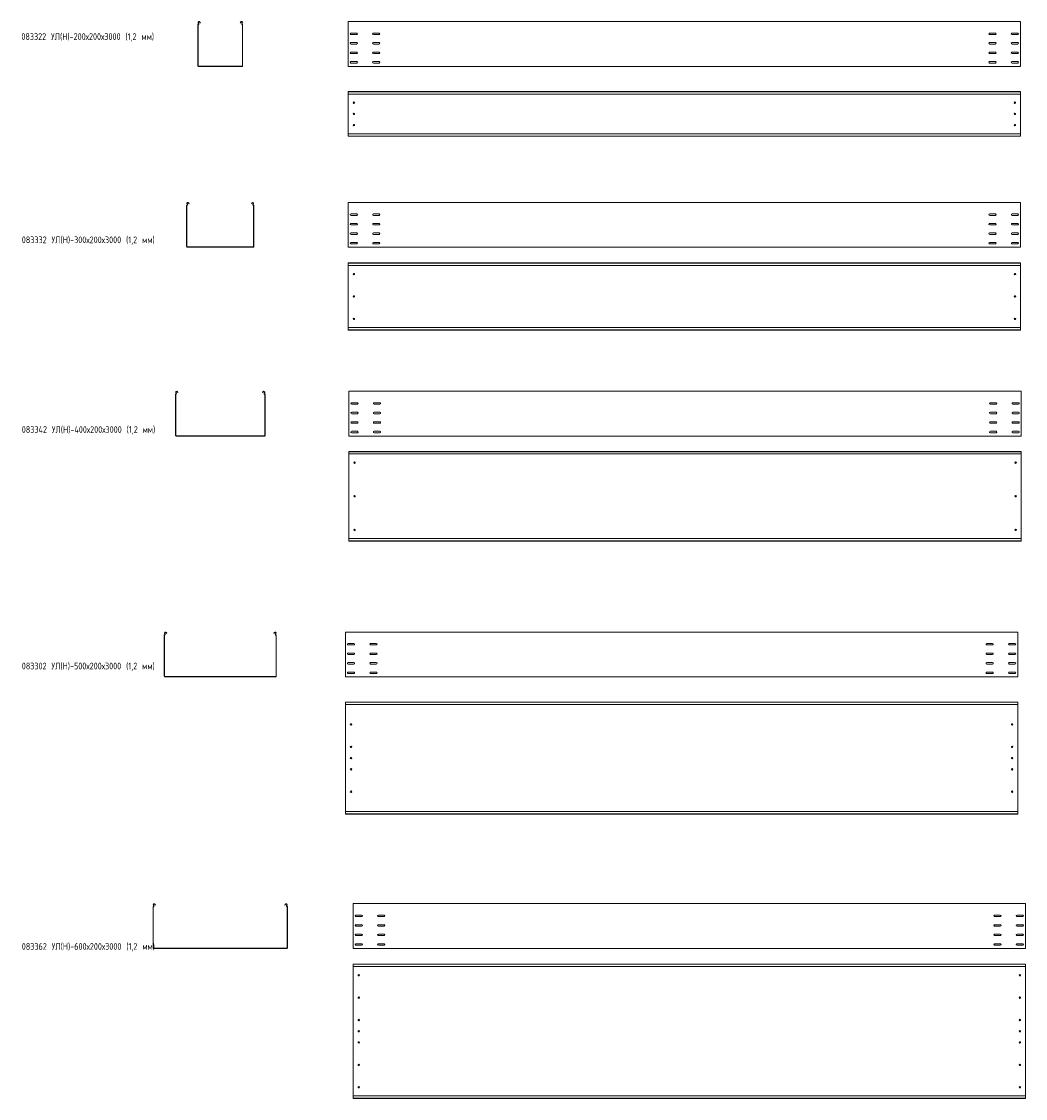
# Model space of a CAD drawing. Header units: millimetres. Extents: x -791 to 3689, y -6202 to -1396.
import ezdxf

# ---------------------------------------------------------------- set-up
doc = ezdxf.new("R2010")
doc.units = ezdxf.units.MM
doc.styles.add('SLDTEXTSTYLE0', font='TXT', dxfattribs={"width": 0.7, "bigfont": 'bigfont'})

msp = doc.modelspace()

# ---------------------------------------------------------------- linework, layer by layer
at = {"color": 7, "linetype": 'Continuous', "lineweight": 15}
for p, q in [((-3.8, -1593.2), (-3.8, -1410.2)), ((-2.6, -1593.2), (-2.6, -1410.2)), ((-1, -1404.9), (-2.3, -1402.5)), ((0, -1404.4), (-1.2, -1402)), ((4.6, -1398.9), (4.9, -1399.5)), ((4.9, -1399.5), (6, -1398.9)), ((6.3, -1402.1), (4.9, -1399.5)), ((5.6, -1398.3), (6, -1398.9)), ((6, -1398.9), (7.4, -1401.6)), ((7.4, -1401.6), (6.3, -1402.1)), ((185, -1401.6), (186.4, -1398.9)), ((186, -1402.1), (185, -1401.6)), ((187.4, -1399.5), (186, -1402.1)), ((186.4, -1398.9), (186.7, -1398.3)), ((186.4, -1398.9), (187.4, -1399.5)), ((187.4, -1399.5), (187.8, -1398.9)), ((193.6, -1402), (192.3, -1404.4)), ((194.6, -1402.5), (193.4, -1404.9)), ((195, -1410.2), (195, -1593.2)), ((196.2, -1410.2), (196.2, -1593.2)), ((3667.4, -1395.9), (667.4, -1395.9)), ((667.4, -1402.5), (667.4, -1395.9)), ((667.4, -1404.9), (667.4, -1402.5)), ((667.4, -1408.5), (667.4, -1404.9)), ((667.4, -1410.2), (667.4, -1408.5)), ((667.4, -1593.2), (667.4, -1410.2)), ((3667.4, -1402.5), (3667.4, -1395.9)), ((3667.4, -1404.9), (3667.4, -1402.5)), ((3667.4, -1408.5), (3667.4, -1404.9)), ((3667.4, -1410.2), (3667.4, -1408.5)), ((3667.4, -1593.2), (3667.4, -1410.2)), ((705.1, -1447.2), (679.6, -1447.2)), ((679.6, -1453.7), (705.1, -1453.7)), ((705.1, -1489.7), (679.6, -1489.7)), ((805.1, -1447.2), (779.6, -1447.2)), ((779.6, -1453.7), (805.1, -1453.7)), ((805.1, -1489.7), (779.6, -1489.7)), ((3529.6, -1447.2), (3555.1, -1447.2)), ((3555.1, -1453.7), (3529.6, -1453.7)), ((3529.6, -1489.7), (3555.1, -1489.7)), ((3629.6, -1447.2), (3655.1, -1447.2)), ((3655.1, -1453.7), (3629.6, -1453.7)), ((3629.6, -1489.7), (3655.1, -1489.7)), ((679.6, -1496.2), (705.1, -1496.2)), ((705.1, -1532.2), (679.6, -1532.2)), ((779.6, -1496.2), (805.1, -1496.2)), ((805.1, -1532.2), (779.6, -1532.2)), ((3555.1, -1496.2), (3529.6, -1496.2)), ((3529.6, -1532.2), (3555.1, -1532.2)), ((3655.1, -1496.2), (3629.6, -1496.2)), ((3629.6, -1532.2), (3655.1, -1532.2)), ((679.6, -1538.7), (705.1, -1538.7)), ((705.1, -1574.7), (679.6, -1574.7)), ((679.6, -1581.2), (705.1, -1581.2)), ((779.6, -1538.7), (805.1, -1538.7)), ((805.1, -1574.7), (779.6, -1574.7)), ((779.6, -1581.2), (805.1, -1581.2)), ((3555.1, -1538.7), (3529.6, -1538.7)), ((3529.6, -1574.7), (3555.1, -1574.7)), ((3555.1, -1581.2), (3529.6, -1581.2)), ((3655.1, -1538.7), (3629.6, -1538.7)), ((3629.6, -1574.7), (3655.1, -1574.7)), ((3655.1, -1581.2), (3629.6, -1581.2)), ((193.5, -1594.7), (-1.1, -1594.7)), ((193.5, -1595.9), (-1.1, -1595.9)), ((667.4, -1595.9), (667.4, -1593.2)), ((3667.4, -1595.9), (667.4, -1595.9)), ((3667.4, -1595.9), (3667.4, -1593.2)), ((3667.4, -1708.2), (667.4, -1708.2)), ((667.4, -1709.2), (667.4, -1708.2)), ((3667.4, -1709.2), (667.4, -1709.2)), ((667.4, -1717.7), (667.4, -1709.2)), ((667.4, -1718), (667.4, -1717.7)), ((667.4, -1718), (670.4, -1719.4)), ((667.4, -1718), (667.4, -1898.4)), ((3664.4, -1719.4), (670.4, -1719.4)), ((3664.4, -1719.4), (3667.4, -1718)), ((3667.4, -1709.2), (3667.4, -1708.2)), ((3667.4, -1717.7), (3667.4, -1709.2)), ((3667.4, -1718), (3667.4, -1717.7)), ((3667.4, -1718), (3667.4, -1898.4)), ((670.4, -1897), (667.4, -1898.4)), ((667.4, -1898.7), (667.4, -1898.4)), ((667.4, -1907.2), (667.4, -1898.7)), ((667.4, -1907.2), (3667.4, -1907.2)), ((667.4, -1908.2), (667.4, -1907.2)), ((3667.4, -1908.2), (667.4, -1908.2)), ((3664.4, -1897), (670.4, -1897)), ((3667.4, -1898.4), (3664.4, -1897)), ((3667.4, -1898.7), (3667.4, -1898.4)), ((3667.4, -1907.2), (3667.4, -1898.7)), ((3667.4, -1908.2), (3667.4, -1907.2)), ((-51, -2212.2), (-52.3, -2209.8)), ((-50, -2211.7), (-51.2, -2209.3)), ((-45.4, -2206.2), (-45.1, -2206.8)), ((-45.1, -2206.8), (-44, -2206.2)), ((-43.7, -2209.4), (-45.1, -2206.8)), ((-44.4, -2205.6), (-44, -2206.2)), ((-44, -2206.2), (-42.6, -2208.9)), ((-42.6, -2208.9), (-43.7, -2209.4)), ((235, -2208.9), (236.4, -2206.2)), ((236, -2209.4), (235, -2208.9)), ((237.4, -2206.8), (236, -2209.4)), ((236.4, -2206.2), (236.7, -2205.6)), ((236.4, -2206.2), (237.4, -2206.8)), ((237.4, -2206.8), (237.8, -2206.2)), ((243.6, -2209.3), (242.3, -2211.7)), ((244.6, -2209.8), (243.4, -2212.2)), ((3667.5, -2203.2), (667.5, -2203.2)), ((667.5, -2209.8), (667.5, -2203.2)), ((667.5, -2212.2), (667.5, -2209.8)), ((3667.5, -2209.8), (3667.5, -2203.2)), ((3667.5, -2212.2), (3667.5, -2209.8)), ((-53.8, -2400.5), (-53.8, -2217.5)), ((-52.6, -2400.5), (-52.6, -2217.5)), ((245, -2217.5), (245, -2400.5)), ((246.2, -2217.5), (246.2, -2400.5)), ((667.5, -2215.8), (667.5, -2212.2)), ((667.5, -2217.5), (667.5, -2215.8)), ((667.5, -2400.5), (667.5, -2217.5)), ((705.2, -2254.5), (679.7, -2254.5)), ((805.2, -2254.5), (779.7, -2254.5)), ((3529.7, -2254.5), (3555.2, -2254.5)), ((3629.7, -2254.5), (3655.2, -2254.5)), ((3667.5, -2215.8), (3667.5, -2212.2)), ((3667.5, -2217.5), (3667.5, -2215.8)), ((3667.5, -2400.5), (3667.5, -2217.5)), ((679.7, -2261), (705.2, -2261)), ((705.2, -2297), (679.7, -2297)), ((679.7, -2303.5), (705.2, -2303.5)), ((779.7, -2261), (805.2, -2261)), ((805.2, -2297), (779.7, -2297)), ((779.7, -2303.5), (805.2, -2303.5)), ((3555.2, -2261), (3529.7, -2261)), ((3529.7, -2297), (3555.2, -2297)), ((3555.2, -2303.5), (3529.7, -2303.5)), ((3655.2, -2261), (3629.7, -2261)), ((3629.7, -2297), (3655.2, -2297)), ((3655.2, -2303.5), (3629.7, -2303.5)), ((705.2, -2339.5), (679.7, -2339.5)), ((679.7, -2346), (705.2, -2346)), ((805.2, -2339.5), (779.7, -2339.5)), ((779.7, -2346), (805.2, -2346)), ((3529.7, -2339.5), (3555.2, -2339.5)), ((3555.2, -2346), (3529.7, -2346)), ((3629.7, -2339.5), (3655.2, -2339.5)), ((3655.2, -2346), (3629.7, -2346)), ((243.5, -2402), (-51.1, -2402)), ((243.5, -2403.2), (-51.1, -2403.2)), ((667.5, -2403.2), (667.5, -2400.5)), ((3667.5, -2403.2), (667.5, -2403.2)), ((705.2, -2382), (679.7, -2382)), ((679.7, -2388.5), (705.2, -2388.5)), ((805.2, -2382), (779.7, -2382)), ((779.7, -2388.5), (805.2, -2388.5)), ((3529.7, -2382), (3555.2, -2382)), ((3555.2, -2388.5), (3529.7, -2388.5)), ((3629.7, -2382), (3655.2, -2382)), ((3655.2, -2388.5), (3629.7, -2388.5)), ((3667.5, -2403.2), (3667.5, -2400.5)), ((3667.5, -2473), (667.5, -2473)), ((667.5, -2474), (667.5, -2473)), ((3667.5, -2474), (667.5, -2474)), ((667.5, -2482.5), (667.5, -2474)), ((667.5, -2482.8), (667.5, -2482.5)), ((667.5, -2482.8), (670.5, -2484.2)), ((667.5, -2482.8), (667.5, -2763.2)), ((3664.5, -2484.2), (670.5, -2484.2)), ((3664.5, -2484.2), (3667.5, -2482.8)), ((3667.5, -2474), (3667.5, -2473)), ((3667.5, -2482.5), (3667.5, -2474)), ((3667.5, -2482.8), (3667.5, -2482.5)), ((3667.5, -2482.8), (3667.5, -2763.2)), ((670.5, -2761.8), (667.5, -2763.2)), ((667.5, -2763.6), (667.5, -2763.2)), ((667.5, -2772), (667.5, -2763.6)), ((667.5, -2772), (3667.5, -2772)), ((667.5, -2773), (667.5, -2772)), ((3667.5, -2773), (667.5, -2773)), ((3664.5, -2761.8), (670.5, -2761.8)), ((3667.5, -2763.2), (3664.5, -2761.8)), ((3667.5, -2763.6), (3667.5, -2763.2)), ((3667.5, -2772), (3667.5, -2763.6)), ((3667.5, -2773), (3667.5, -2772)), ((-103.8, -3243.3), (-103.8, -3060.3)), ((-102.6, -3243.3), (-102.6, -3060.3)), ((-101, -3055), (-102.3, -3052.6)), ((-100, -3054.4), (-101.2, -3052)), ((-95.4, -3048.9), (-95.1, -3049.6)), ((-95.1, -3049.6), (-94, -3049)), ((-93.7, -3052.2), (-95.1, -3049.6)), ((-94.4, -3048.4), (-94, -3049)), ((-94, -3049), (-92.6, -3051.6)), ((-92.6, -3051.6), (-93.7, -3052.2)), ((285, -3051.6), (286.4, -3049)), ((286, -3052.2), (285, -3051.6)), ((287.4, -3049.6), (286, -3052.2)), ((286.4, -3049), (286.7, -3048.4)), ((286.4, -3049), (287.4, -3049.6)), ((287.4, -3049.6), (287.8, -3048.9)), ((293.6, -3052), (292.3, -3054.4)), ((294.6, -3052.6), (293.4, -3055)), ((295, -3060.3), (295, -3243.3)), ((296.2, -3060.3), (296.2, -3243.3)), ((3670.6, -3046), (670.6, -3046)), ((670.6, -3052.6), (670.6, -3046)), ((670.6, -3055), (670.6, -3052.6)), ((670.6, -3058.6), (670.6, -3055)), ((670.6, -3060.3), (670.6, -3058.6)), ((670.6, -3243.3), (670.6, -3060.3)), ((3670.6, -3052.6), (3670.6, -3046)), ((3670.6, -3055), (3670.6, -3052.6)), ((3670.6, -3058.6), (3670.6, -3055)), ((3670.6, -3060.3), (3670.6, -3058.6)), ((3670.6, -3243.3), (3670.6, -3060.3)), ((708.4, -3097.2), (682.9, -3097.2)), ((682.9, -3103.7), (708.4, -3103.7)), ((808.4, -3097.2), (782.9, -3097.2)), ((782.9, -3103.7), (808.4, -3103.7)), ((3532.9, -3097.2), (3558.4, -3097.2)), ((3558.4, -3103.7), (3532.9, -3103.7)), ((3632.9, -3097.2), (3658.4, -3097.2)), ((3658.4, -3103.7), (3632.9, -3103.7)), ((708.4, -3139.7), (682.9, -3139.7)), ((682.9, -3146.2), (708.4, -3146.2)), ((808.4, -3139.7), (782.9, -3139.7)), ((782.9, -3146.2), (808.4, -3146.2)), ((3532.9, -3139.7), (3558.4, -3139.7)), ((3558.4, -3146.2), (3532.9, -3146.2)), ((3632.9, -3139.7), (3658.4, -3139.7)), ((3658.4, -3146.2), (3632.9, -3146.2)), ((708.4, -3182.2), (682.9, -3182.2)), ((682.9, -3188.7), (708.4, -3188.7)), ((808.4, -3182.2), (782.9, -3182.2)), ((782.9, -3188.7), (808.4, -3188.7)), ((3532.9, -3182.2), (3558.4, -3182.2)), ((3558.4, -3188.7), (3532.9, -3188.7)), ((3632.9, -3182.2), (3658.4, -3182.2)), ((3658.4, -3188.7), (3632.9, -3188.7)), ((293.5, -3244.8), (-101.1, -3244.8)), ((293.5, -3246), (-101.1, -3246)), ((670.6, -3246), (670.6, -3243.3)), ((3670.6, -3246), (670.6, -3246)), ((708.4, -3224.7), (682.9, -3224.7)), ((682.9, -3231.2), (708.4, -3231.2)), ((808.4, -3224.7), (782.9, -3224.7)), ((782.9, -3231.2), (808.4, -3231.2)), ((3532.9, -3224.7), (3558.4, -3224.7)), ((3558.4, -3231.2), (3532.9, -3231.2)), ((3632.9, -3224.7), (3658.4, -3224.7)), ((3658.4, -3231.2), (3632.9, -3231.2)), ((3670.6, -3246), (3670.6, -3243.3)), ((3670.6, -3314.7), (670.6, -3314.7)), ((670.6, -3315.7), (670.6, -3314.7)), ((3670.6, -3315.7), (670.6, -3315.7)), ((670.6, -3324.2), (670.6, -3315.7)), ((3670.6, -3315.7), (3670.6, -3314.7)), ((3670.6, -3324.2), (3670.6, -3315.7)), ((670.6, -3324.5), (670.6, -3324.2)), ((670.6, -3324.5), (673.6, -3325.9)), ((670.6, -3324.5), (670.6, -3704.9)), ((3667.6, -3325.9), (673.6, -3325.9)), ((3667.6, -3325.9), (3670.6, -3324.5)), ((3670.6, -3324.5), (3670.6, -3324.2)), ((3670.6, -3324.5), (3670.6, -3704.9)), ((673.6, -3703.5), (670.6, -3704.9)), ((670.6, -3705.3), (670.6, -3704.9)), ((670.6, -3713.7), (670.6, -3705.3)), ((670.6, -3713.7), (3670.6, -3713.7)), ((670.6, -3714.7), (670.6, -3713.7)), ((3670.6, -3714.7), (670.6, -3714.7)), ((3667.6, -3703.5), (673.6, -3703.5)), ((3670.6, -3704.9), (3667.6, -3703.5)), ((3670.6, -3705.3), (3670.6, -3704.9)), ((3670.6, -3713.7), (3670.6, -3705.3)), ((3670.6, -3714.7), (3670.6, -3713.7)), ((-151, -4129.8), (-152.3, -4127.4)), ((-150, -4129.2), (-151.2, -4126.8)), ((-145.4, -4123.7), (-145.1, -4124.4)), ((-145.1, -4124.4), (-144, -4123.8)), ((-143.7, -4127), (-145.1, -4124.4)), ((-144.4, -4123.2), (-144, -4123.8)), ((-144, -4123.8), (-142.6, -4126.4)), ((-142.6, -4126.4), (-143.7, -4127)), ((335, -4126.4), (336.4, -4123.8)), ((336, -4127), (335, -4126.4)), ((337.4, -4124.4), (336, -4127)), ((336.4, -4123.8), (336.7, -4123.2)), ((336.4, -4123.8), (337.4, -4124.4)), ((337.4, -4124.4), (337.8, -4123.7)), ((343.6, -4126.8), (342.3, -4129.2)), ((344.6, -4127.4), (343.4, -4129.8)), ((3654.8, -4120.8), (654.8, -4120.8)), ((654.8, -4127.4), (654.8, -4120.8)), ((654.8, -4129.8), (654.8, -4127.4)), ((654.8, -4133.4), (654.8, -4129.8)), ((654.8, -4135.1), (654.8, -4133.4)), ((3654.8, -4127.4), (3654.8, -4120.8)), ((3654.8, -4129.8), (3654.8, -4127.4)), ((3654.8, -4133.4), (3654.8, -4129.8)), ((3654.8, -4135.1), (3654.8, -4133.4)), ((-153.8, -4318.1), (-153.8, -4135.1)), ((-152.6, -4318.1), (-152.6, -4135.1)), ((345, -4135.1), (345, -4318.1)), ((346.2, -4135.1), (346.2, -4318.1)), ((654.8, -4318.1), (654.8, -4135.1)), ((692.5, -4172), (667, -4172)), ((667, -4178.5), (692.5, -4178.5)), ((792.5, -4172), (767, -4172)), ((767, -4178.5), (792.5, -4178.5)), ((3517, -4172), (3542.5, -4172)), ((3542.5, -4178.5), (3517, -4178.5)), ((3617, -4172), (3642.5, -4172)), ((3642.5, -4178.5), (3617, -4178.5)), ((3654.8, -4318.1), (3654.8, -4135.1)), ((692.5, -4214.5), (667, -4214.5)), ((667, -4221), (692.5, -4221)), ((792.5, -4214.5), (767, -4214.5)), ((767, -4221), (792.5, -4221)), ((3517, -4214.5), (3542.5, -4214.5)), ((3542.5, -4221), (3517, -4221)), ((3617, -4214.5), (3642.5, -4214.5)), ((3642.5, -4221), (3617, -4221)), ((692.5, -4257), (667, -4257)), ((667, -4263.5), (692.5, -4263.5)), ((792.5, -4257), (767, -4257)), ((767, -4263.5), (792.5, -4263.5)), ((3517, -4257), (3542.5, -4257)), ((3542.5, -4263.5), (3517, -4263.5)), ((3617, -4257), (3642.5, -4257)), ((3642.5, -4263.5), (3617, -4263.5)), ((343.5, -4319.6), (-151.1, -4319.6)), ((343.5, -4320.8), (-151.1, -4320.8)), ((654.8, -4320.8), (654.8, -4318.1)), ((3654.8, -4320.8), (654.8, -4320.8)), ((692.5, -4299.5), (667, -4299.5)), ((667, -4306), (692.5, -4306)), ((792.5, -4299.5), (767, -4299.5)), ((767, -4306), (792.5, -4306)), ((3517, -4299.5), (3542.5, -4299.5)), ((3542.5, -4306), (3517, -4306)), ((3617, -4299.5), (3642.5, -4299.5)), ((3642.5, -4306), (3617, -4306)), ((3654.8, -4320.8), (3654.8, -4318.1)), ((3654.8, -4433.3), (654.8, -4433.3)), ((654.8, -4434.3), (654.8, -4433.3)), ((3654.8, -4434.3), (654.8, -4434.3)), ((654.8, -4442.8), (654.8, -4434.3)), ((654.8, -4443.1), (654.8, -4442.8)), ((654.8, -4443.1), (657.8, -4444.5)), ((654.8, -4443.1), (654.8, -4923.5)), ((3651.8, -4444.5), (657.8, -4444.5)), ((3651.8, -4444.5), (3654.8, -4443.1)), ((3654.8, -4434.3), (3654.8, -4433.3)), ((3654.8, -4442.8), (3654.8, -4434.3)), ((3654.8, -4443.1), (3654.8, -4442.8)), ((3654.8, -4443.1), (3654.8, -4923.5)), ((657.8, -4922.1), (654.8, -4923.5)), ((654.8, -4923.8), (654.8, -4923.5)), ((654.8, -4932.3), (654.8, -4923.8)), ((654.8, -4932.3), (3654.8, -4932.3)), ((654.8, -4933.3), (654.8, -4932.3)), ((3654.8, -4933.3), (654.8, -4933.3)), ((3651.8, -4922.1), (657.8, -4922.1)), ((3654.8, -4923.5), (3651.8, -4922.1)), ((3654.8, -4923.8), (3654.8, -4923.5)), ((3654.8, -4932.3), (3654.8, -4923.8)), ((3654.8, -4933.3), (3654.8, -4932.3)), ((3689.4, -5333), (689.4, -5333)), ((689.4, -5339.7), (689.4, -5333)), ((3689.4, -5339.7), (3689.4, -5333)), ((-203.8, -5530.3), (-203.8, -5347.3)), ((-202.6, -5530.3), (-202.6, -5347.3)), ((-201, -5342), (-202.3, -5339.7)), ((-200, -5341.5), (-201.2, -5339.1)), ((-195.4, -5336), (-193.7, -5339.3)), ((-194.4, -5335.4), (-192.6, -5338.7)), ((-192.6, -5338.7), (-193.7, -5339.3)), ((385, -5338.7), (386.7, -5335.4)), ((386, -5339.3), (385, -5338.7)), ((386, -5339.3), (387.8, -5336)), ((393.6, -5339.1), (392.3, -5341.5)), ((394.6, -5339.7), (393.4, -5342)), ((395, -5347.3), (395, -5530.3)), ((396.2, -5347.3), (396.2, -5530.3)), ((689.4, -5342), (689.4, -5339.7)), ((689.4, -5345.6), (689.4, -5342)), ((689.4, -5347.3), (689.4, -5345.6)), ((689.4, -5530.3), (689.4, -5347.3)), ((3689.4, -5342), (3689.4, -5339.7)), ((3689.4, -5345.6), (3689.4, -5342)), ((3689.4, -5347.3), (3689.4, -5345.6)), ((3689.4, -5530.3), (3689.4, -5347.3)), ((727.2, -5384.3), (701.7, -5384.3)), ((701.7, -5390.8), (727.2, -5390.8)), ((727.2, -5426.8), (701.7, -5426.8)), ((827.2, -5384.3), (801.7, -5384.3)), ((801.7, -5390.8), (827.2, -5390.8)), ((827.2, -5426.8), (801.7, -5426.8)), ((3551.7, -5384.3), (3577.2, -5384.3)), ((3577.2, -5390.8), (3551.7, -5390.8)), ((3551.7, -5426.8), (3577.2, -5426.8)), ((3651.7, -5384.3), (3677.2, -5384.3)), ((3677.2, -5390.8), (3651.7, -5390.8)), ((3651.7, -5426.8), (3677.2, -5426.8)), ((701.7, -5433.3), (727.2, -5433.3)), ((727.2, -5469.3), (701.7, -5469.3)), ((701.7, -5475.8), (727.2, -5475.8)), ((801.7, -5433.3), (827.2, -5433.3)), ((827.2, -5469.3), (801.7, -5469.3)), ((801.7, -5475.8), (827.2, -5475.8)), ((3577.2, -5433.3), (3551.7, -5433.3)), ((3551.7, -5469.3), (3577.2, -5469.3)), ((3577.2, -5475.8), (3551.7, -5475.8)), ((3677.2, -5433.3), (3651.7, -5433.3)), ((3651.7, -5469.3), (3677.2, -5469.3)), ((3677.2, -5475.8), (3651.7, -5475.8)), ((727.2, -5511.8), (701.7, -5511.8)), ((701.7, -5518.3), (727.2, -5518.3)), ((827.2, -5511.8), (801.7, -5511.8)), ((801.7, -5518.3), (827.2, -5518.3)), ((3551.7, -5511.8), (3577.2, -5511.8)), ((3577.2, -5518.3), (3551.7, -5518.3)), ((3651.7, -5511.8), (3677.2, -5511.8)), ((3677.2, -5518.3), (3651.7, -5518.3)), ((393.5, -5531.8), (-201.1, -5531.8)), ((393.5, -5533), (-201.1, -5533)), ((689.4, -5533), (689.4, -5530.3)), ((3689.4, -5533), (689.4, -5533)), ((3689.4, -5533), (3689.4, -5530.3)), ((3689.4, -5602.5), (689.4, -5602.5)), ((689.4, -5603.5), (689.4, -5602.5)), ((3689.4, -5603.5), (689.4, -5603.5)), ((689.4, -5611.9), (689.4, -5603.5)), ((689.4, -5613.7), (689.4, -5611.9)), ((3689.4, -5613.7), (689.4, -5613.7)), ((689.4, -5613.7), (689.4, -6191.3)), ((3689.4, -5603.5), (3689.4, -5602.5)), ((3689.4, -5611.9), (3689.4, -5603.5)), ((3689.4, -5613.7), (3689.4, -5611.9)), ((3689.4, -5613.7), (3689.4, -6191.3)), ((3689.4, -6191.3), (689.4, -6191.3)), ((689.4, -6193), (689.4, -6191.3)), ((689.4, -6201.5), (689.4, -6193)), ((3689.4, -6193), (3689.4, -6191.3)), ((3689.4, -6201.5), (3689.4, -6193)), ((689.4, -6201.5), (3689.4, -6201.5)), ((689.4, -6202.5), (689.4, -6201.5)), ((3689.4, -6202.5), (689.4, -6202.5)), ((3689.4, -6202.5), (3689.4, -6201.5))]:
    msp.add_line(p, q, dxfattribs=at)
for centre in [(692.4, -1758.2), (3642.4, -1758.2), (692.4, -1808.2), (3642.4, -1808.2), (692.4, -1858.2), (3642.4, -1858.2), (692.5, -2523), (3642.5, -2523), (692.5, -2623), (3642.5, -2623), (692.5, -2723), (3642.5, -2723), (695.6, -3364.7), (3645.6, -3364.7), (695.6, -3514.7), (3645.6, -3514.7), (695.6, -3664.7), (3645.6, -3664.7), (679.8, -4533.3), (3629.8, -4533.3), (679.8, -4633.3), (3629.8, -4633.3), (679.8, -4683.3), (3629.8, -4683.3), (679.8, -4733.3), (3629.8, -4733.3), (679.8, -4833.3), (3629.8, -4833.3), (714.4, -5652.5), (3664.4, -5652.5), (714.4, -5752.5), (3664.4, -5752.5), (714.4, -5852.5), (3664.4, -5852.5), (714.4, -5902.5), (3664.4, -5902.5), (714.4, -5952.5), (3664.4, -5952.5), (714.4, -6052.5), (3664.4, -6052.5), (714.4, -6152.5), (3664.4, -6152.5)]:
    msp.add_circle(centre, 3.25, dxfattribs=at)
for centre, radius, start, end in [((-2, -1410.2), 1.8, 106.2863, 180), ((1.7, -1400.4), 4.5, 28.0725, 208.0725), ((-2, -1410.2), 0.6, 106.2863, 180), ((-3.2, -1406.1), 2.5, 286.2863, 28.0725), ((-3.2, -1406.1), 3.7, 286.2863, 28.0725), ((1.7, -1400.4), 3.3, 28.0725, 208.0725), ((190.7, -1400.4), 4.5, 331.9275, 151.9275), ((190.7, -1400.4), 3.3, 331.9275, 151.9275), ((195.6, -1406.1), 3.7, 151.9275, 253.7137), ((195.6, -1406.1), 2.5, 151.9275, 253.7137), ((194.4, -1410.2), 0.6, 0, 73.7137), ((194.4, -1410.2), 1.8, 0, 73.7137), ((679.6, -1450.4), 3.25, 90, 270), ((679.6, -1492.9), 3.25, 90, 270), ((705.1, -1450.4), 3.25, 270, 90), ((705.1, -1492.9), 3.25, 270, 90), ((779.6, -1450.4), 3.25, 90, 270), ((779.6, -1492.9), 3.25, 90, 270), ((805.1, -1450.4), 3.25, 270, 90), ((805.1, -1492.9), 3.25, 270, 90), ((3529.6, -1450.4), 3.25, 90, 270), ((3529.6, -1492.9), 3.25, 90, 270), ((3555.1, -1450.4), 3.25, 270, 90), ((3555.1, -1492.9), 3.25, 270, 90), ((3629.6, -1450.4), 3.25, 90, 270), ((3629.6, -1492.9), 3.25, 90, 270), ((3655.1, -1450.4), 3.25, 270, 90), ((3655.1, -1492.9), 3.25, 270, 90), ((679.6, -1535.4), 3.25, 90, 270), ((705.1, -1535.4), 3.25, 270, 90), ((779.6, -1535.4), 3.25, 90, 270), ((805.1, -1535.4), 3.25, 270, 90), ((3529.6, -1535.4), 3.25, 90, 270), ((3555.1, -1535.4), 3.25, 270, 90), ((3629.6, -1535.4), 3.25, 90, 270), ((3655.1, -1535.4), 3.25, 270, 90), ((679.6, -1577.9), 3.25, 90, 270), ((705.1, -1577.9), 3.25, 270, 90), ((779.6, -1577.9), 3.25, 90, 270), ((805.1, -1577.9), 3.25, 270, 90), ((3529.6, -1577.9), 3.25, 90, 270), ((3555.1, -1577.9), 3.25, 270, 90), ((3629.6, -1577.9), 3.25, 90, 270), ((3655.1, -1577.9), 3.25, 270, 90), ((-1.1, -1593.2), 2.7, 180, 270), ((-1.1, -1593.2), 1.5, 180, 270), ((193.5, -1593.2), 1.5, 270, 0), ((193.5, -1593.2), 2.7, 270, 0), ((-48.3, -2207.7), 4.5, 28.0725, 208.0725), ((-48.3, -2207.7), 3.3, 28.0725, 208.0725), ((240.7, -2207.7), 4.5, 331.9275, 151.9275), ((240.7, -2207.7), 3.3, 331.9275, 151.9275), ((-52, -2217.5), 1.8, 106.2863, 180), ((-52, -2217.5), 0.6, 106.2863, 180), ((-53.2, -2213.4), 2.5, 286.2863, 28.0725), ((-53.2, -2213.4), 3.7, 286.2863, 28.0725), ((245.6, -2213.4), 3.7, 151.9275, 253.7137), ((245.6, -2213.4), 2.5, 151.9275, 253.7137), ((244.4, -2217.5), 0.6, 0, 73.7137), ((244.4, -2217.5), 1.8, 0, 73.7137), ((679.7, -2257.7), 3.25, 90, 270), ((705.2, -2257.7), 3.25, 270, 90), ((779.7, -2257.7), 3.25, 90, 270), ((805.2, -2257.7), 3.25, 270, 90), ((3529.7, -2257.7), 3.25, 90, 270), ((3555.2, -2257.7), 3.25, 270, 90), ((3629.7, -2257.7), 3.25, 90, 270), ((3655.2, -2257.7), 3.25, 270, 90), ((679.7, -2300.2), 3.25, 90, 270), ((705.2, -2300.2), 3.25, 270, 90), ((779.7, -2300.2), 3.25, 90, 270), ((805.2, -2300.2), 3.25, 270, 90), ((3529.7, -2300.2), 3.25, 90, 270), ((3555.2, -2300.2), 3.25, 270, 90), ((3629.7, -2300.2), 3.25, 90, 270), ((3655.2, -2300.2), 3.25, 270, 90), ((679.7, -2342.7), 3.25, 90, 270), ((705.2, -2342.7), 3.25, 270, 90), ((779.7, -2342.7), 3.25, 90, 270), ((805.2, -2342.7), 3.25, 270, 90), ((3529.7, -2342.7), 3.25, 90, 270), ((3555.2, -2342.7), 3.25, 270, 90), ((3629.7, -2342.7), 3.25, 90, 270), ((3655.2, -2342.7), 3.25, 270, 90), ((-51.1, -2400.5), 2.7, 180, 270), ((-51.1, -2400.5), 1.5, 180, 270), ((243.5, -2400.5), 1.5, 270, 0), ((243.5, -2400.5), 2.7, 270, 0), ((679.7, -2385.2), 3.25, 90, 270), ((705.2, -2385.2), 3.25, 270, 90), ((779.7, -2385.2), 3.25, 90, 270), ((805.2, -2385.2), 3.25, 270, 90), ((3529.7, -2385.2), 3.25, 90, 270), ((3555.2, -2385.2), 3.25, 270, 90), ((3629.7, -2385.2), 3.25, 90, 270), ((3655.2, -2385.2), 3.25, 270, 90), ((-102, -3060.3), 1.8, 106.2863, 180), ((-98.3, -3050.5), 4.5, 28.0725, 208.0725), ((-102, -3060.3), 0.6, 106.2863, 180), ((-103.2, -3056.2), 2.5, 286.2863, 28.0725), ((-103.2, -3056.2), 3.7, 286.2863, 28.0725), ((-98.3, -3050.5), 3.3, 28.0725, 208.0725), ((290.7, -3050.5), 4.5, 331.9275, 151.9275), ((290.7, -3050.5), 3.3, 331.9275, 151.9275), ((295.6, -3056.2), 3.7, 151.9275, 253.7137), ((295.6, -3056.2), 2.5, 151.9275, 253.7137), ((294.4, -3060.3), 0.6, 0, 73.7137), ((294.4, -3060.3), 1.8, 0, 73.7137), ((682.9, -3100.5), 3.25, 90, 270), ((708.4, -3100.5), 3.25, 270, 90), ((782.9, -3100.5), 3.25, 90, 270), ((808.4, -3100.5), 3.25, 270, 90), ((3532.9, -3100.5), 3.25, 90, 270), ((3558.4, -3100.5), 3.25, 270, 90), ((3632.9, -3100.5), 3.25, 90, 270), ((3658.4, -3100.5), 3.25, 270, 90), ((682.9, -3143), 3.25, 90, 270), ((708.4, -3143), 3.25, 270, 90), ((782.9, -3143), 3.25, 90, 270), ((808.4, -3143), 3.25, 270, 90), ((3532.9, -3143), 3.25, 90, 270), ((3558.4, -3143), 3.25, 270, 90), ((3632.9, -3143), 3.25, 90, 270), ((3658.4, -3143), 3.25, 270, 90), ((682.9, -3185.5), 3.25, 90, 270), ((708.4, -3185.5), 3.25, 270, 90), ((782.9, -3185.5), 3.25, 90, 270), ((808.4, -3185.5), 3.25, 270, 90), ((3532.9, -3185.5), 3.25, 90, 270), ((3558.4, -3185.5), 3.25, 270, 90), ((3632.9, -3185.5), 3.25, 90, 270), ((3658.4, -3185.5), 3.25, 270, 90), ((-101.1, -3243.3), 2.7, 180, 270), ((-101.1, -3243.3), 1.5, 180, 270), ((293.5, -3243.3), 1.5, 270, 0), ((293.5, -3243.3), 2.7, 270, 0), ((682.9, -3228), 3.25, 90, 270), ((708.4, -3228), 3.25, 270, 90), ((782.9, -3228), 3.25, 90, 270), ((808.4, -3228), 3.25, 270, 90), ((3532.9, -3228), 3.25, 90, 270), ((3558.4, -3228), 3.25, 270, 90), ((3632.9, -3228), 3.25, 90, 270), ((3658.4, -3228), 3.25, 270, 90), ((-152, -4135.1), 1.8, 106.2863, 180), ((-148.3, -4125.3), 4.5, 28.0725, 208.0725), ((-153.2, -4131), 2.5, 286.2863, 28.0725), ((-153.2, -4131), 3.7, 286.2863, 28.0725), ((-148.3, -4125.3), 3.3, 28.0725, 208.0725), ((340.7, -4125.3), 4.5, 331.9275, 151.9275), ((340.7, -4125.3), 3.3, 331.9275, 151.9275), ((345.6, -4131), 3.7, 151.9275, 253.7137), ((345.6, -4131), 2.5, 151.9275, 253.7137), ((344.4, -4135.1), 1.8, 0, 73.7137), ((-152, -4135.1), 0.6, 106.2863, 180), ((344.4, -4135.1), 0.6, 0, 73.7137), ((667, -4175.3), 3.25, 90, 270), ((692.5, -4175.3), 3.25, 270, 90), ((767, -4175.3), 3.25, 90, 270), ((792.5, -4175.3), 3.25, 270, 90), ((3517, -4175.3), 3.25, 90, 270), ((3542.5, -4175.3), 3.25, 270, 90), ((3617, -4175.3), 3.25, 90, 270), ((3642.5, -4175.3), 3.25, 270, 90), ((667, -4217.8), 3.25, 90, 270), ((692.5, -4217.8), 3.25, 270, 90), ((767, -4217.8), 3.25, 90, 270), ((792.5, -4217.8), 3.25, 270, 90), ((3517, -4217.8), 3.25, 90, 270), ((3542.5, -4217.8), 3.25, 270, 90), ((3617, -4217.8), 3.25, 90, 270), ((3642.5, -4217.8), 3.25, 270, 90), ((667, -4260.3), 3.25, 90, 270), ((692.5, -4260.3), 3.25, 270, 90), ((767, -4260.3), 3.25, 90, 270), ((792.5, -4260.3), 3.25, 270, 90), ((3517, -4260.3), 3.25, 90, 270), ((3542.5, -4260.3), 3.25, 270, 90), ((3617, -4260.3), 3.25, 90, 270), ((3642.5, -4260.3), 3.25, 270, 90), ((-151.1, -4318.1), 2.7, 180, 270), ((-151.1, -4318.1), 1.5, 180, 270), ((343.5, -4318.1), 1.5, 270, 0), ((343.5, -4318.1), 2.7, 270, 0), ((667, -4302.8), 3.25, 90, 270), ((692.5, -4302.8), 3.25, 270, 90), ((767, -4302.8), 3.25, 90, 270), ((792.5, -4302.8), 3.25, 270, 90), ((3517, -4302.8), 3.25, 90, 270), ((3542.5, -4302.8), 3.25, 270, 90), ((3617, -4302.8), 3.25, 90, 270), ((3642.5, -4302.8), 3.25, 270, 90), ((-198.3, -5337.5), 4.5, 28.0725, 208.0725), ((-198.3, -5337.5), 3.3, 28.0725, 208.0725), ((390.7, -5337.5), 4.5, 331.9275, 151.9275), ((390.7, -5337.5), 3.3, 331.9275, 151.9275), ((-202, -5347.3), 1.8, 106.2863, 180), ((-202, -5347.3), 0.6, 106.2863, 180), ((-203.2, -5343.2), 2.5, 286.2863, 28.0725), ((-203.2, -5343.2), 3.7, 286.2863, 28.0725), ((395.6, -5343.2), 3.7, 151.9275, 253.7137), ((395.6, -5343.2), 2.5, 151.9275, 253.7137), ((394.4, -5347.3), 0.6, 0, 73.7137), ((394.4, -5347.3), 1.8, 0, 73.7137), ((701.7, -5387.5), 3.25, 90, 270), ((701.7, -5430), 3.25, 90, 270), ((727.2, -5387.5), 3.25, 270, 90), ((727.2, -5430), 3.25, 270, 90), ((801.7, -5387.5), 3.25, 90, 270), ((801.7, -5430), 3.25, 90, 270), ((827.2, -5387.5), 3.25, 270, 90), ((827.2, -5430), 3.25, 270, 90), ((3551.7, -5387.5), 3.25, 90, 270), ((3551.7, -5430), 3.25, 90, 270), ((3577.2, -5387.5), 3.25, 270, 90), ((3577.2, -5430), 3.25, 270, 90), ((3651.7, -5387.5), 3.25, 90, 270), ((3651.7, -5430), 3.25, 90, 270), ((3677.2, -5387.5), 3.25, 270, 90), ((3677.2, -5430), 3.25, 270, 90), ((701.7, -5472.5), 3.25, 90, 270), ((727.2, -5472.5), 3.25, 270, 90), ((801.7, -5472.5), 3.25, 90, 270), ((827.2, -5472.5), 3.25, 270, 90), ((3551.7, -5472.5), 3.25, 90, 270), ((3577.2, -5472.5), 3.25, 270, 90), ((3651.7, -5472.5), 3.25, 90, 270), ((3677.2, -5472.5), 3.25, 270, 90), ((701.7, -5515), 3.25, 90, 270), ((727.2, -5515), 3.25, 270, 90), ((801.7, -5515), 3.25, 90, 270), ((827.2, -5515), 3.25, 270, 90), ((3551.7, -5515), 3.25, 90, 270), ((3577.2, -5515), 3.25, 270, 90), ((3651.7, -5515), 3.25, 90, 270), ((3677.2, -5515), 3.25, 270, 90), ((-201.1, -5530.3), 2.7, 180, 270), ((-201.1, -5530.3), 1.5, 180, 270), ((393.5, -5530.3), 1.5, 270, 0), ((393.5, -5530.3), 2.7, 270, 0)]:
    msp.add_arc(centre, radius, start, end, dxfattribs=at)

# ---------------------------------------------------------------- texts
at = {"color": 7, "linetype": 'Continuous', "lineweight": 0, "char_height": 30, "attachment_point": 1, "style": 'SLDTEXTSTYLE0'}
for s, insert in [('083322 \\M+18454\\M+1844C(\\M+1844E)-200\\M+18487200\\M+184873000 (1,2 \\M+1847D\\M+1847D)', (-791.1, -1448.1)), ('083332 \\M+18454\\M+1844C(\\M+1844E)-300\\M+18487200\\M+184873000 (1,2 \\M+1847D\\M+1847D)', (-789.4, -2355.2)), ('083342 \\M+18454\\M+1844C(\\M+1844E)-400\\M+18487200\\M+184873000 (1,2 \\M+1847D\\M+1847D)', (-789.4, -3201.9)), ('083302 \\M+18454\\M+1844C(\\M+1844E)-500\\M+18487200\\M+184873000 (1,2 \\M+1847D\\M+1847D)', (-789.4, -4257.5)), ('083362 \\M+18454\\M+1844C(\\M+1844E)-600\\M+18487200\\M+184873000 (1,2 \\M+1847D\\M+1847D)', (-789.4, -5509))]:
    msp.add_mtext(s, dxfattribs=dict(at, insert=insert))

doc.saveas('drawing.dxf')
